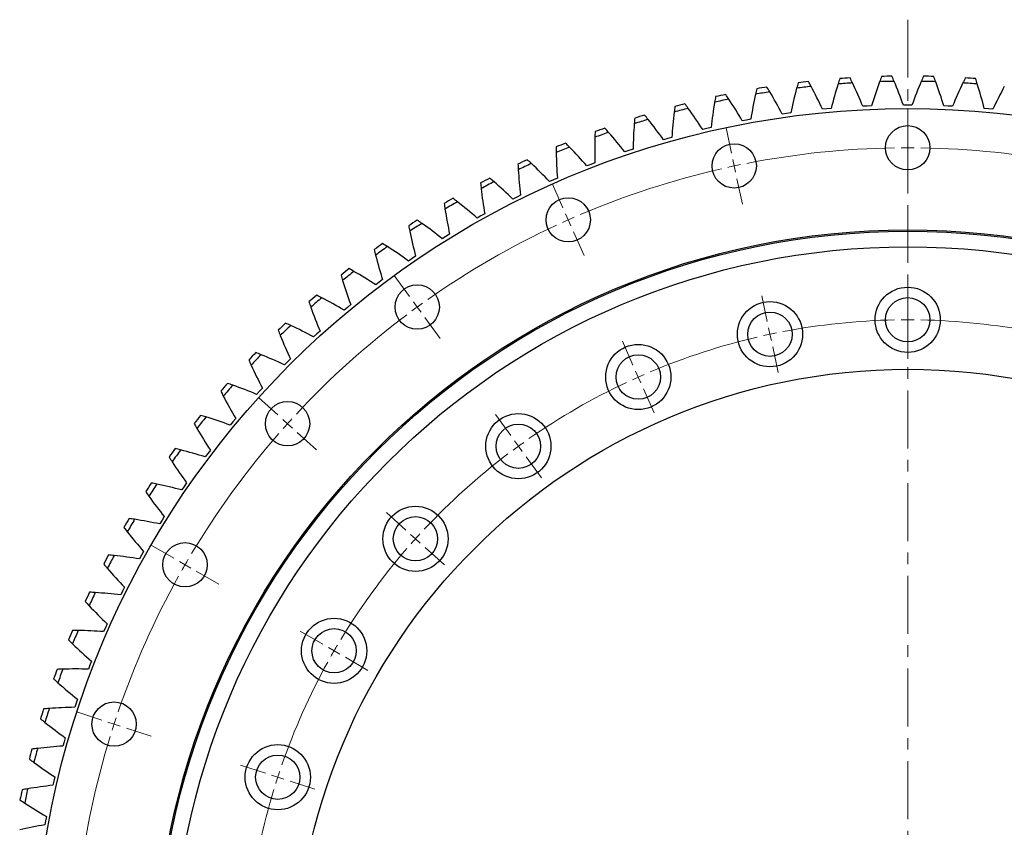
# Model space of a CAD drawing. Header units: millimetres. Extents: x 54 to 3293, y 7577 to 9947.
# Tile 2 of 13: x 475 to 853, y 8199 to 8509. Entities that reach past the tile are written whole.
import ezdxf

# ---------------------------------------------------------------- set-up
doc = ezdxf.new("R2010")
doc.units = ezdxf.units.MM
doc.header["$LTSCALE"] = 10
doc.linetypes.add('CENTER', pattern=[10.16, 6.35, -1.27, 1.27, -1.27])

msp = doc.modelspace()

# ---------------------------------------------------------------- linework, layer by layer
at = {"linetype": 'CENTER', "lineweight": 18, "ltscale": 0.35}
msp.add_line((815.87, 8508.74), (815.87, 7770.49), dxfattribs=at)
at = {"color": 7, "linetype": 'Continuous', "lineweight": 25}
for p, q in [((784.84, 8474.51), (783.19, 8474.35)), ((786.48, 8474.66), (784.84, 8474.51)), ((800.34, 8475.59), (798.68, 8475.51)), ((801.99, 8475.66), (800.34, 8475.59)), ((815.87, 8475.95), (814.21, 8475.94)), ((817.52, 8475.94), (815.87, 8475.95)), ((831.4, 8475.59), (829.75, 8475.66)), ((833.06, 8475.51), (831.4, 8475.59)), ((846.9, 8474.51), (845.25, 8474.66)), ((848.55, 8474.35), (846.9, 8474.51)), ((754.07, 8470.22), (752.44, 8469.91)), ((755.7, 8470.52), (754.07, 8470.22)), ((769.4, 8472.72), (767.76, 8472.49)), ((771.04, 8472.94), (769.4, 8472.72)), ((738.86, 8467.02), (737.26, 8466.63)), ((740.48, 8467.39), (738.86, 8467.02)), ((723.83, 8463.11), (722.24, 8462.65)), ((725.42, 8463.55), (723.83, 8463.11)), ((708.98, 8458.51), (707.42, 8457.98)), ((710.56, 8459.03), (708.98, 8458.51)), ((694.37, 8453.24), (692.83, 8452.63)), ((695.92, 8453.83), (694.37, 8453.24)), ((680.02, 8447.29), (678.51, 8446.62)), ((681.53, 8447.95), (680.02, 8447.29)), ((665.95, 8440.69), (664.47, 8439.94)), ((667.44, 8441.42), (665.95, 8440.69)), ((652.21, 8433.44), (650.76, 8432.63)), ((653.66, 8434.24), (652.21, 8433.44)), ((638.81, 8425.57), (637.41, 8424.69)), ((640.22, 8426.44), (638.81, 8425.57)), ((625.79, 8417.09), (624.43, 8416.15)), ((627.16, 8418.02), (625.79, 8417.09)), ((614.51, 8409.01), (613.18, 8408.02)), ((613.18, 8408.02), (611.87, 8407.01)), ((601, 8398.37), (599.73, 8397.3)), ((602.28, 8399.42), (601, 8398.37)), ((589.28, 8388.17), (588.06, 8387.05)), ((590.51, 8389.28), (589.28, 8388.17)), ((578.04, 8377.44), (576.88, 8376.26)), ((579.22, 8378.6), (578.04, 8377.44)), ((568.44, 8367.42), (567.31, 8366.2)), ((567.31, 8366.2), (566.21, 8364.97)), ((557.11, 8354.48), (556.06, 8353.2)), ((558.18, 8355.75), (557.11, 8354.48)), ((547.47, 8342.3), (546.48, 8340.98)), ((548.47, 8343.62), (547.47, 8342.3)), ((538.39, 8329.69), (537.46, 8328.32)), ((539.34, 8331.05), (538.39, 8329.69)), ((529.91, 8316.67), (529.05, 8315.26)), ((530.79, 8318.07), (529.91, 8316.67)), ((522.04, 8303.28), (521.24, 8301.83)), ((522.85, 8304.72), (522.04, 8303.28)), ((514.79, 8289.53), (514.06, 8288.05)), ((515.54, 8291.01), (514.79, 8289.53)), ((508.87, 8276.98), (508.19, 8275.47)), ((508.19, 8275.47), (507.53, 8273.95)), ((502.85, 8262.65), (502.24, 8261.11)), ((502.24, 8261.11), (501.66, 8259.57)), ((496.97, 8246.5), (496.45, 8244.93)), ((497.5, 8248.06), (496.97, 8246.5)), ((492.37, 8231.66), (491.93, 8230.06)), ((492.83, 8233.25), (492.37, 8231.66)), ((488.47, 8216.62), (488.1, 8215)), ((488.85, 8218.23), (488.47, 8216.62)), ((485.26, 8201.42), (484.96, 8199.79)), ((485.57, 8203.04), (485.26, 8201.42))]:
    msp.add_line(p, q, dxfattribs=at)
at = {"color": 0, "linetype": 'Continuous', "lineweight": 18}
for p, q in [((815.87, 8464.61), (815.87, 8474.61)), ((748.3, 8457.51), (746.22, 8467.29)), ((815.87, 8459.61), (815.87, 8462.11)), ((815.87, 8459.61), (815.87, 8457.11)), ((749.34, 8452.62), (748.82, 8455.07)), ((815.87, 8454.61), (815.87, 8444.61)), ((749.34, 8452.62), (749.86, 8450.18)), ((750.38, 8447.73), (752.46, 8437.95)), ((683.68, 8436.52), (679.61, 8445.65)), ((685.71, 8431.95), (684.7, 8434.23)), ((685.71, 8431.95), (686.73, 8429.66)), ((687.75, 8427.38), (691.81, 8418.24)), ((624.84, 8402.54), (618.96, 8410.63)), ((815.87, 8398.61), (815.87, 8408.61)), ((762.02, 8392.95), (759.94, 8402.74)), ((627.78, 8398.5), (626.31, 8400.52)), ((627.78, 8398.5), (629.25, 8396.48)), ((630.72, 8394.45), (636.59, 8386.36)), ((815.87, 8393.61), (815.87, 8396.11)), ((763.06, 8388.06), (762.54, 8390.51)), ((815.87, 8393.61), (815.87, 8391.11)), ((763.06, 8388.06), (763.58, 8385.62)), ((815.87, 8388.61), (815.87, 8378.61)), ((710.52, 8376.22), (706.46, 8385.36)), ((764.1, 8383.17), (766.18, 8373.39)), ((712.56, 8371.65), (711.54, 8373.94)), ((712.56, 8371.65), (713.57, 8369.37)), ((574.35, 8357.08), (566.92, 8363.77)), ((714.59, 8367.09), (718.66, 8357.95)), ((663.63, 8349.15), (657.75, 8357.24)), ((578.06, 8353.74), (576.2, 8355.41)), ((578.06, 8353.74), (579.92, 8352.06)), ((581.78, 8350.39), (589.21, 8343.7)), ((666.57, 8345.1), (665.1, 8347.13)), ((666.57, 8345.1), (668.04, 8343.08)), ((669.51, 8341.06), (675.39, 8332.97)), ((623.39, 8312.92), (615.96, 8319.61)), ((627.11, 8309.57), (625.25, 8311.25)), ((534.41, 8302.11), (525.75, 8307.11)), ((627.11, 8309.57), (628.97, 8307.9)), ((630.83, 8306.23), (638.26, 8299.54)), ((538.74, 8299.61), (536.58, 8300.86)), ((538.74, 8299.61), (540.91, 8298.36)), ((543.07, 8297.11), (551.73, 8292.11)), ((591.57, 8269.11), (582.91, 8274.11)), ((595.9, 8266.61), (593.73, 8267.86)), ((595.9, 8266.61), (598.06, 8265.36)), ((600.23, 8264.11), (608.89, 8259.11)), ((506.78, 8240.04), (497.27, 8243.13)), ((511.53, 8238.5), (509.15, 8239.27)), ((511.53, 8238.5), (513.91, 8237.73)), ((516.29, 8236.95), (525.8, 8233.86)), ((569.55, 8219.65), (560.03, 8222.74)), ((574.3, 8218.1), (571.92, 8218.88)), ((574.3, 8218.1), (576.68, 8217.33)), ((579.06, 8216.56), (588.57, 8213.47))]:
    msp.add_line(p, q, dxfattribs=at)
at = {"color": 7, "linetype": 'Continuous', "lineweight": 25}
for centre, radius in [((815.87, 8139.61), 335), ((815.87, 8459.61), 8.5), ((749.34, 8452.62), 8.5), ((685.71, 8431.95), 8.5), ((815.87, 8139.61), 288.5), ((815.87, 8139.61), 288), ((815.87, 8139.61), 282), ((627.78, 8398.5), 8.5), ((815.87, 8393.61), 12.5), ((815.87, 8393.61), 8.5), ((763.06, 8388.06), 12.5), ((763.06, 8388.06), 8.5), ((712.56, 8371.65), 12.5), ((712.56, 8371.65), 8.5), ((815.87, 8139.61), 235), ((578.06, 8353.74), 8.5), ((666.57, 8345.1), 12.5), ((666.57, 8345.1), 8.5), ((627.11, 8309.57), 12.5), ((627.11, 8309.57), 8.5), ((538.74, 8299.61), 8.5), ((595.9, 8266.61), 12.5), ((595.9, 8266.61), 8.5), ((511.53, 8238.5), 8.5), ((574.3, 8218.1), 12.5), ((574.3, 8218.1), 8.5)]:
    msp.add_circle(centre, radius, dxfattribs=at)
for radius, start, end in [(347.5, 96.292, 96.9433), (345.5, 93.5092, 94.432), (347.5, 93.645, 94.2962), (345.5, 90.8621, 91.785), (347.5, 90.9979, 91.6491), (345.5, 88.215, 89.1379), (347.5, 88.3509, 89.0021), (345.5, 85.568, 86.4908), (347.5, 85.7038, 86.355), (345.5, 98.8033, 99.7261), (347.5, 98.9391, 99.5903), (345.5, 96.1562, 97.0791), (345.5, 101.4503, 102.3732), (347.5, 101.5862, 102.2374), (345.5, 104.0974, 105.0203), (347.5, 104.2332, 104.8844), (345.5, 106.7444, 107.6673), (347.5, 106.8803, 107.5315), (345.5, 109.3915, 110.3144), (347.5, 109.5273, 110.1785), (347.5, 112.1744, 112.8256), (345.5, 112.0386, 112.9614), (347.5, 114.8215, 115.4727), (345.5, 114.6856, 115.6085), (347.5, 117.4685, 118.1197), (345.5, 117.3327, 118.2556), (347.5, 120.1156, 120.7668), (345.5, 119.9797, 120.9026), (347.5, 122.7626, 123.4138), (345.5, 122.6268, 123.5497), (347.5, 125.4097, 126.0609), (345.5, 125.2739, 126.1967), (347.5, 128.0567, 128.708), (345.5, 127.9209, 128.8438), (347.5, 130.7038, 131.355), (345.5, 130.568, 131.4908), (347.5, 133.3509, 134.0021), (345.5, 133.215, 134.1379), (347.5, 135.9979, 136.6491), (345.5, 135.8621, 136.785), (347.5, 138.645, 139.2962), (345.5, 138.5092, 139.432), (347.5, 141.292, 141.9433), (345.5, 141.1562, 142.0791), (347.5, 143.9391, 144.5903), (345.5, 143.8033, 144.7261), (347.5, 146.5862, 147.2374), (345.5, 146.4503, 147.3732), (347.5, 149.2332, 149.8844), (345.5, 149.0974, 150.0203), (347.5, 151.8803, 152.5315), (345.5, 151.7444, 152.6673), (347.5, 154.5273, 155.1785), (345.5, 154.3915, 155.3144), (347.5, 157.1744, 157.8256), (345.5, 157.0386, 157.9614), (347.5, 159.8215, 160.4727), (345.5, 159.6856, 160.6085), (347.5, 162.4685, 163.1197), (345.5, 162.3327, 163.2556), (347.5, 165.1156, 165.7668), (345.5, 164.9797, 165.9026), (347.5, 167.7626, 168.4138), (345.5, 167.6268, 168.5497)]:
    msp.add_arc((815.87, 8139.61), radius, start, end, dxfattribs=at)
at = {"color": 0, "linetype": 'Continuous', "lineweight": 18}
for radius, start, end in [(320, 90.8952, 101.1048), (320, 90, 90.4476), (320, 89.5524, 90), (320, 78.8952, 89.1048), (320, 102.8952, 113.1048), (320, 102, 102.4476), (320, 101.5524, 102), (320, 114, 114.4476), (320, 113.5524, 114), (320, 114.8952, 125.1048), (320, 126, 126.4476), (320, 125.5524, 126), (320, 126.8952, 137.1048), (254, 91.1279, 100.8721), (254, 90, 90.5639), (254, 89.4361, 90), (254, 79.1279, 88.8721), (254, 103.1279, 112.8721), (254, 102, 102.5639), (254, 101.4361, 102), (254, 114, 114.5639), (254, 113.4361, 114), (254, 115.1279, 124.8721), (320, 138, 138.4476), (320, 137.5524, 138), (320, 138.8952, 149.1048), (254, 126, 126.5639), (254, 125.4361, 126), (254, 127.1279, 136.8721), (254, 137.4361, 138), (254, 138, 138.5639), (254, 139.1279, 148.8721), (320, 150, 150.4476), (320, 149.5524, 150), (320, 150.8952, 161.1048), (254, 150, 150.5639), (254, 149.4361, 150), (254, 151.1279, 160.8721), (320, 161.5524, 162), (320, 162, 162.4476), (320, 162.8952, 173.1048), (254, 161.4361, 162), (254, 162, 162.5639), (254, 163.1279, 172.8721)]:
    msp.add_arc((815.87, 8139.61), radius, start, end, dxfattribs=at)
at = {"color": 7, "linetype": 'Continuous', "lineweight": 25}
for points in [[(773.86, 8484.57), (773.67, 8483.87), (773.48, 8483.18), (773.29, 8482.48)], [(778.82, 8483.12), (778.48, 8483.76), (778.13, 8484.39), (777.78, 8485.02)], [(789.84, 8486.14), (789.61, 8485.45), (789.39, 8484.77), (789.17, 8484.08)], [(794.72, 8484.47), (794.41, 8485.12), (794.1, 8485.76), (793.78, 8486.41)], [(798.68, 8475.51), (797.45, 8478.53), (796.13, 8481.52), (794.72, 8484.47)], [(805.11, 8484.95), (803.98, 8481.88), (802.94, 8478.78), (801.99, 8475.66)], [(805.87, 8486.97), (805.61, 8486.3), (805.36, 8485.62), (805.11, 8484.95)], [(810.67, 8485.07), (810.39, 8485.74), (810.11, 8486.4), (809.82, 8487.06)], [(814.21, 8475.94), (813.12, 8479.02), (811.94, 8482.06), (810.67, 8485.07)], [(821.07, 8485.07), (819.8, 8482.06), (818.61, 8479.02), (817.52, 8475.94)], [(821.92, 8487.06), (821.63, 8486.4), (821.35, 8485.74), (821.07, 8485.07)], [(826.63, 8484.95), (826.38, 8485.62), (826.13, 8486.3), (825.87, 8486.97)], [(829.75, 8475.66), (828.8, 8478.78), (827.76, 8481.88), (826.63, 8484.95)], [(837.02, 8484.47), (835.61, 8481.52), (834.29, 8478.53), (833.06, 8475.51)], [(837.96, 8486.41), (837.64, 8485.76), (837.33, 8485.12), (837.02, 8484.47)], [(842.57, 8484.08), (842.35, 8484.77), (842.13, 8485.45), (841.9, 8486.14)], [(757.97, 8482.26), (757.81, 8481.55), (757.65, 8480.85), (757.5, 8480.15)], [(762.99, 8481.04), (762.62, 8481.66), (762.25, 8482.28), (761.87, 8482.89)], [(767.76, 8472.49), (766.26, 8475.38), (764.67, 8478.24), (762.99, 8481.04)], [(773.29, 8482.48), (772.45, 8479.32), (771.7, 8476.14), (771.04, 8472.94)], [(783.19, 8474.35), (781.82, 8477.32), (780.36, 8480.24), (778.82, 8483.12)], [(789.17, 8484.08), (788.18, 8480.96), (787.29, 8477.82), (786.48, 8474.66)], [(845.25, 8474.66), (844.45, 8477.82), (843.56, 8480.96), (842.57, 8484.08)], [(852.92, 8483.12), (851.38, 8480.24), (849.92, 8477.32), (848.55, 8474.35)], [(741.84, 8477.09), (741.29, 8473.87), (740.84, 8470.63), (740.48, 8467.39)], [(742.21, 8479.22), (742.08, 8478.51), (741.96, 8477.8), (741.84, 8477.09)], [(747.28, 8478.24), (746.88, 8478.84), (746.48, 8479.44), (746.08, 8480.03)], [(752.44, 8469.91), (750.8, 8472.73), (749.08, 8475.51), (747.28, 8478.24)], [(757.5, 8480.15), (756.8, 8476.95), (756.2, 8473.74), (755.7, 8470.52)], [(726.33, 8473.31), (725.93, 8470.06), (725.63, 8466.81), (725.42, 8463.55)], [(726.61, 8475.45), (726.51, 8474.74), (726.42, 8474.02), (726.33, 8473.31)], [(731.72, 8474.71), (731.29, 8475.29), (730.86, 8475.87), (730.43, 8476.45)], [(737.26, 8466.63), (735.49, 8469.37), (733.64, 8472.07), (731.72, 8474.71)], [(711.19, 8470.97), (711.13, 8470.25), (711.07, 8469.54), (711.01, 8468.82)], [(716.33, 8470.46), (715.88, 8471.03), (715.42, 8471.58), (714.96, 8472.14)], [(722.24, 8462.65), (720.35, 8465.31), (718.38, 8467.92), (716.33, 8470.46)], [(696, 8465.78), (695.97, 8465.06), (695.94, 8464.34), (695.92, 8463.62)], [(701.16, 8465.51), (700.68, 8466.05), (700.2, 8466.59), (699.72, 8467.13)], [(707.42, 8457.98), (705.41, 8460.55), (703.32, 8463.06), (701.16, 8465.51)], [(711.01, 8468.82), (710.77, 8465.56), (710.61, 8462.3), (710.56, 8459.03)], [(695.92, 8463.62), (695.82, 8460.36), (695.82, 8457.09), (695.92, 8453.83)], [(681.06, 8459.9), (681.07, 8459.18), (681.07, 8458.46), (681.09, 8457.74)], [(686.23, 8459.87), (685.73, 8460.39), (685.22, 8460.9), (684.71, 8461.41)], [(692.83, 8452.63), (690.7, 8455.11), (688.5, 8457.52), (686.23, 8459.87)], [(671.57, 8453.54), (671.05, 8454.03), (670.52, 8454.52), (669.99, 8455.01)], [(681.09, 8457.74), (681.14, 8454.47), (681.29, 8451.21), (681.53, 8447.95)], [(666.42, 8453.33), (666.45, 8452.61), (666.49, 8451.89), (666.54, 8451.17)], [(666.54, 8451.17), (666.74, 8447.91), (667.04, 8444.66), (667.44, 8441.42)], [(678.51, 8446.62), (676.26, 8448.99), (673.95, 8451.3), (671.57, 8453.54)], [(657.23, 8446.54), (656.68, 8447.01), (656.13, 8447.48), (655.58, 8447.94)], [(652.09, 8446.1), (652.16, 8445.38), (652.23, 8444.66), (652.31, 8443.95)], [(652.31, 8443.95), (652.66, 8440.7), (653.11, 8437.46), (653.66, 8434.24)], [(664.47, 8439.94), (662.13, 8442.21), (659.71, 8444.41), (657.23, 8446.54)], [(643.22, 8438.89), (642.66, 8439.33), (642.09, 8439.77), (641.51, 8440.21)], [(638.11, 8438.21), (638.21, 8437.49), (638.32, 8436.78), (638.43, 8436.07)], [(638.43, 8436.07), (638.93, 8432.84), (639.53, 8429.63), (640.22, 8426.44)], [(650.76, 8432.63), (648.31, 8434.79), (645.8, 8436.87), (643.22, 8438.89)], [(629.59, 8430.59), (629, 8431.01), (628.41, 8431.42), (627.82, 8431.83)], [(624.51, 8429.68), (624.64, 8428.97), (624.78, 8428.26), (624.93, 8427.56)], [(637.41, 8424.69), (634.86, 8426.74), (632.25, 8428.7), (629.59, 8430.59)], [(624.93, 8427.56), (625.58, 8424.35), (626.32, 8421.17), (627.16, 8418.02)], [(611.32, 8420.53), (611.48, 8419.83), (611.65, 8419.13), (611.83, 8418.43)], [(616.35, 8421.68), (615.74, 8422.07), (615.13, 8422.45), (614.52, 8422.84)], [(624.43, 8416.15), (621.79, 8418.07), (619.1, 8419.91), (616.35, 8421.68)], [(611.83, 8418.43), (612.63, 8415.26), (613.52, 8412.12), (614.51, 8409.01)], [(603.53, 8412.16), (602.91, 8412.53), (602.28, 8412.88), (601.66, 8413.24)], [(598.56, 8410.78), (598.76, 8410.09), (598.96, 8409.4), (599.17, 8408.71)], [(611.87, 8407.01), (609.14, 8408.81), (606.36, 8410.53), (603.53, 8412.16)], [(599.17, 8408.71), (600.12, 8405.58), (601.15, 8402.48), (602.28, 8399.42)], [(591.17, 8402.07), (590.53, 8402.4), (589.89, 8402.73), (589.25, 8403.05)], [(599.73, 8397.3), (596.93, 8398.97), (594.08, 8400.56), (591.17, 8402.07)], [(586.27, 8400.46), (586.5, 8399.77), (586.74, 8399.09), (586.98, 8398.41)], [(586.98, 8398.41), (588.06, 8395.33), (589.24, 8392.29), (590.51, 8389.28)], [(579.29, 8391.41), (578.64, 8391.71), (577.98, 8392.01), (577.32, 8392.3)], [(588.06, 8387.05), (585.18, 8388.59), (582.26, 8390.04), (579.29, 8391.41)], [(574.47, 8389.58), (574.73, 8388.9), (575, 8388.23), (575.27, 8387.57)], [(575.27, 8387.57), (576.5, 8384.54), (577.82, 8381.55), (579.22, 8378.6)], [(567.92, 8380.22), (567.25, 8380.49), (566.58, 8380.75), (565.91, 8381.02)], [(576.88, 8376.26), (573.93, 8377.67), (570.94, 8378.98), (567.92, 8380.22)], [(563.18, 8378.16), (563.47, 8377.5), (563.77, 8376.84), (564.07, 8376.19)], [(564.07, 8376.19), (565.44, 8373.22), (566.9, 8370.3), (568.44, 8367.42)], [(557.07, 8368.51), (556.39, 8368.75), (555.71, 8368.98), (555.03, 8369.21)], [(566.21, 8364.97), (563.2, 8366.24), (560.15, 8367.42), (557.07, 8368.51)], [(552.43, 8366.24), (552.76, 8365.59), (553.08, 8364.95), (553.42, 8364.31)], [(553.42, 8364.31), (554.92, 8361.41), (556.51, 8358.55), (558.18, 8355.75)], [(546.77, 8356.31), (546.08, 8356.52), (545.39, 8356.72), (544.7, 8356.92)], [(556.06, 8353.2), (553, 8354.33), (549.9, 8355.36), (546.77, 8356.31)], [(542.25, 8353.83), (542.6, 8353.2), (542.96, 8352.57), (543.32, 8351.95)], [(543.32, 8351.95), (544.96, 8349.12), (546.67, 8346.34), (548.47, 8343.62)], [(532.65, 8340.96), (533.03, 8340.35), (533.41, 8339.74), (533.8, 8339.13)], [(537.05, 8343.65), (536.35, 8343.83), (535.65, 8344), (534.95, 8344.17)], [(546.48, 8340.98), (543.36, 8341.96), (540.22, 8342.85), (537.05, 8343.65)], [(533.8, 8339.13), (535.57, 8336.38), (537.41, 8333.69), (539.34, 8331.05)], [(527.93, 8330.56), (527.22, 8330.7), (526.51, 8330.84), (525.81, 8330.98)], [(537.46, 8328.32), (534.31, 8329.16), (531.13, 8329.9), (527.93, 8330.56)], [(523.65, 8327.67), (524.06, 8327.07), (524.47, 8326.48), (524.89, 8325.89)], [(524.89, 8325.89), (526.78, 8323.23), (528.75, 8320.62), (530.79, 8318.07)], [(519.42, 8317.06), (518.7, 8317.17), (517.99, 8317.27), (517.28, 8317.38)], [(529.05, 8315.26), (525.86, 8315.95), (522.65, 8316.55), (519.42, 8317.06)], [(515.28, 8313.97), (515.71, 8313.4), (516.15, 8312.83), (516.6, 8312.26)], [(516.6, 8312.26), (518.61, 8309.68), (520.69, 8307.17), (522.85, 8304.72)], [(511.54, 8303.17), (510.82, 8303.25), (510.1, 8303.33), (509.39, 8303.4)], [(521.24, 8301.83), (518.02, 8302.37), (514.79, 8302.82), (511.54, 8303.17)], [(507.54, 8299.9), (508.01, 8299.35), (508.47, 8298.8), (508.94, 8298.25)], [(508.94, 8298.25), (511.07, 8295.77), (513.27, 8293.36), (515.54, 8291.01)], [(504.31, 8288.95), (503.59, 8288.99), (502.87, 8289.03), (502.15, 8289.07)], [(514.06, 8288.05), (510.82, 8288.44), (507.57, 8288.74), (504.31, 8288.95)], [(500.47, 8285.49), (500.96, 8284.96), (501.45, 8284.43), (501.94, 8283.91)], [(501.94, 8283.91), (504.18, 8281.53), (506.49, 8279.22), (508.87, 8276.98)], [(497.74, 8274.4), (497.02, 8274.41), (496.3, 8274.42), (495.58, 8274.42)], [(507.53, 8273.95), (504.27, 8274.19), (501.01, 8274.34), (497.74, 8274.4)], [(494.07, 8270.77), (494.58, 8270.26), (495.1, 8269.76), (495.61, 8269.26)], [(495.61, 8269.26), (497.96, 8266.98), (500.38, 8264.78), (502.85, 8262.65)], [(491.86, 8259.56), (491.14, 8259.54), (490.42, 8259.51), (489.7, 8259.48)], [(501.66, 8259.57), (498.39, 8259.66), (495.13, 8259.66), (491.86, 8259.56)], [(488.36, 8255.77), (488.89, 8255.28), (489.43, 8254.8), (489.97, 8254.33)], [(489.97, 8254.33), (492.42, 8252.16), (494.93, 8250.08), (497.5, 8248.06)], [(486.66, 8244.47), (485.95, 8244.41), (485.23, 8244.35), (484.51, 8244.29)], [(496.45, 8244.93), (493.19, 8244.87), (489.92, 8244.72), (486.66, 8244.47)], [(483.34, 8240.52), (483.9, 8240.06), (484.46, 8239.6), (485.02, 8239.15)], [(485.02, 8239.15), (487.57, 8237.11), (490.17, 8235.14), (492.83, 8233.25)], [(482.17, 8229.15), (481.46, 8229.07), (480.74, 8228.97), (480.03, 8228.88)], [(491.93, 8230.06), (488.67, 8229.86), (485.42, 8229.55), (482.17, 8229.15)], [(479.04, 8225.05), (479.61, 8224.62), (480.19, 8224.19), (480.77, 8223.77)], [(480.77, 8223.77), (483.42, 8221.84), (486.11, 8219.99), (488.85, 8218.23)], [(478.39, 8213.65), (477.68, 8213.53), (476.97, 8213.4), (476.27, 8213.27)], [(488.1, 8215), (484.85, 8214.65), (481.62, 8214.19), (478.39, 8213.65)], [(475.45, 8209.41), (476.05, 8209), (476.65, 8208.6), (477.25, 8208.2)], [(477.25, 8208.2), (479.97, 8206.4), (482.75, 8204.68), (485.57, 8203.04)], [(484.96, 8199.79), (481.74, 8199.28), (478.53, 8198.68), (475.34, 8197.98)]]:
    msp.add_open_spline(points, degree=3, dxfattribs=at)

doc.saveas('drawing.dxf')
